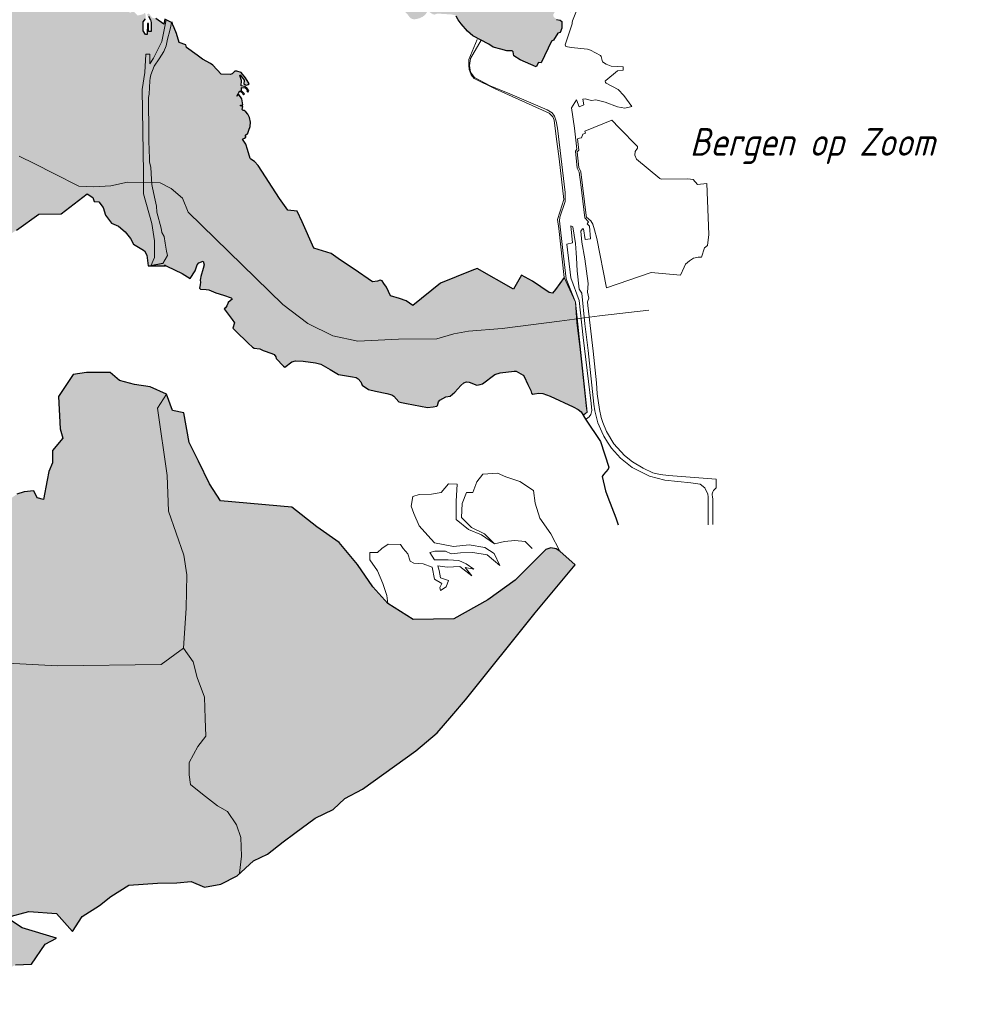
# Model space of a CAD drawing. Header units: metres. Extents: x 63663 to 67388, y 393975 to 407310.
# Tile 6 of 49: x 65858 to 65944, y 401163 to 401252. Entities that reach past the tile are written whole.
import ezdxf
from ezdxf.enums import TextEntityAlignment as Align

# ---------------------------------------------------------------- set-up
doc = ezdxf.new("R2010")
doc.units = ezdxf.units.M
for name, color, linetype, lineweight in [('krtzld_omtrek', 6, 'Continuous', 25), ('krtzld_overig', 253, 'Continuous', 0), ('krtzld_wegen', 1, 'Continuous', 15), ('sn-arcering_lgrijs', 9, 'Continuous', 20), ('TL-3.5mm Tekst', 3, 'Continuous', 35)]:
    doc.layers.add(name, color=color, linetype=linetype, lineweight=lineweight)
doc.styles.add('plaatsnaam', font='isocp.shx', dxfattribs={"width": 0.96, "oblique": 20})

msp = doc.modelspace()

# ---------------------------------------------------------------- hatches: boundary and pattern name
at = {"layer": 'sn-arcering_lgrijs'}
for points in [[(65903.308, 401283.2), (65904.073, 401279.414), (65903.157, 401277.93), (65902.894, 401277.195), (65902.628, 401276.348), (65902.449, 401275.339), (65902.398, 401274.775), (65902.217, 401274.432), (65901.809, 401274.192), (65901.468, 401274.173), (65901.148, 401274.154), (65900.844, 401274.141), (65900.744, 401274.079), (65900.691, 401273.984), (65900.703, 401273.918), (65900.831, 401273.742), (65902.574, 401271.398), (65902.65, 401271.251), (65902.609, 401271.088), (65902.565, 401270.95), (65902.49, 401270.796), (65903.048, 401270.443), (65903.387, 401270.1), (65903.596, 401269.747), (65903.983, 401269.201), (65904.196, 401268.677), (65904.129, 401268.58), (65904.054, 401268.495), (65904.089, 401268.292), (65904.16, 401268.332), (65904.311, 401268.351), (65904.428, 401268.288), (65904.678, 401267.855), (65904.9, 401267.822), (65905.274, 401267.653), (65905.619, 401267.51), (65905.895, 401267.327), (65906.058, 401267.166), (65906.135, 401266.95), (65906.261, 401266.746), (65907.11, 401265.759), (65907.22, 401265.421), (65907.593, 401265.295), (65908.9, 401263.627), (65908.96, 401263.471), (65908.816, 401263.085), (65908.891, 401262.827), (65909.255, 401262.524), (65909.411, 401262.269), (65909.719, 401261.515), (65909.982, 401260.887), (65909.978, 401260.533), (65909.682, 401260.27), (65910.152, 401259.787), (65910.261, 401259.43), (65910.126, 401258.169), (65909.957, 401257.377), (65908.185, 401252.721), (65908.095, 401252.89), (65908.672, 401254.644), (65908.402, 401255.022), (65908.102, 401254.176), (65907.964, 401254.111), (65907.797, 401254.136), (65907.65, 401254.094), (65907.424, 401253.962), (65907.33, 401253.791), (65906.649, 401252.581), (65906.666, 401252.38), (65906.942, 401252.119), (65907.274, 401252.05), (65907.414, 401251.925), (65907.414, 401251.327), (65907.274, 401250.944), (65907.042, 401250.872), (65906.659, 401250.248), (65906.474, 401250.167), (65905.556, 401248.207), (65905.295, 401248.22), (65905.098, 401247.854), (65903.638, 401248.462), (65903.092, 401248.832), (65903.01, 401249.189), (65902.917, 401249.279), (65902.453, 401249.276), (65901.916, 401249.449), (65901.199, 401249.628), (65900.816, 401249.881), (65899.381, 401250.647), (65898.886, 401251.051), (65898.309, 401251.715), (65898.045, 401252.085), (65897.86, 401252.43), (65897.763, 401252.499), (65897.509, 401252.568), (65896.427, 401252.639), (65896.14, 401252.65), (65895.995, 401252.587), (65895.888, 401252.562), (65895.757, 401252.6), (65895.381, 401252.831), (65895.287, 401252.828), (65895.218, 401252.763), (65895.123, 401252.615), (65894.875, 401252.383), (65894.587, 401252.245), (65894.261, 401252.154), (65894.035, 401252.141), (65893.889, 401252.173), (65893.794, 401252.217), (65893.659, 401252.33), (65893.487, 401252.568), (65893.086, 401252.984), (65892.992, 401253.095), (65892.842, 401253.448), (65892.773, 401253.486), (65892.666, 401253.484), (65891.945, 401253.189), (65891.189, 401252.884), (65889.945, 401252.853), (65889.055, 401252.947), (65888.174, 401253.135), (65887.709, 401253.145), (65887.07, 401253.103), (65886.829, 401253.402), (65886.242, 401253.264), (65885.245, 401253.321), (65885.277, 401253.793), (65883.011, 401254.01), (65882.418, 401254.066), (65882.349, 401253.966), (65882.506, 401253.774), (65882.685, 401253.352), (65882.562, 401253.355), (65882.468, 401253.473), (65882.334, 401253.815), (65882.108, 401253.981), (65881.609, 401254.593), (65881.609, 401254.715), (65881.92, 401254.972), (65881.977, 401255.104), (65881.463, 401255.266), (65881.707, 401255.64), (65881.346, 401255.822), (65880.823, 401255.693), (65880.516, 401255.872), (65879.682, 401257.973), (65879.92, 401258.361), (65879.966, 401258.702), (65879.337, 401259.222), (65879.095, 401259.421), (65878.842, 401259.465), (65878.629, 401259.483), (65878.465, 401259.586), (65878.278, 401259.793), (65878.105, 401260.213), (65878.09, 401260.74), (65878.09, 401260.934), (65878.029, 401261.072), (65877.92, 401261.139), (65877.764, 401261.176), (65876.441, 401261.436), (65875.45, 401261.608), (65875.281, 401261.668), (65875.108, 401261.753), (65874.892, 401261.985), (65874.246, 401262.219), (65874.184, 401262.298), (65874.146, 401262.436), (65874.246, 401262.626), (65874.656, 401263.49), (65874.588, 401264.255), (65874.518, 401264.784), (65874.443, 401264.938), (65874.303, 401265.044), (65873.227, 401265.429), (65872.366, 401265.872), (65871.833, 401266.11), (65871.682, 401266.263), (65870.506, 401267.684), (65870.065, 401267.696), (65869.688, 401267.761), (65867.89, 401267.985), (65867.676, 401268.035), (65866.755, 401269.22), (65866.789, 401270.376), (65866.999, 401271.172), (65867.3, 401271.592), (65867.795, 401272.263), (65868.381, 401272.674), (65870.485, 401272.777), (65870.447, 401273.172), (65871.049, 401273.36), (65871.707, 401273.069), (65873.281, 401273.859), (65873.575, 401273.567), (65873.902, 401273.633), (65876.152, 401275.163), (65876.443, 401275.589), (65877.102, 401275.417), (65877.431, 401275.59), (65877.745, 401275.435), (65878.995, 401276.808), (65879.243, 401276.858), (65879.469, 401276.969), (65879.854, 401277.101), (65880.102, 401276.912), (65880.403, 401276.944), (65880.688, 401277.347), (65880.541, 401277.966), (65880.751, 401277.595), (65881.509, 401277.639), (65881.719, 401277.655), (65882.679, 401277.93), (65883.017, 401277.922), (65883.396, 401277.872), (65883.757, 401277.696), (65884.127, 401277.495), (65884.192, 401277.485), (65884.459, 401277.718), (65885.437, 401277.527), (65887.017, 401277.141), (65887.387, 401276.975), (65887.688, 401276.787), (65887.745, 401276.037), (65887.933, 401276.049), (65888.114, 401275.928), (65888.616, 401275.464), (65888.559, 401275.408), (65888.114, 401275.828), (65887.86, 401275.984), (65887.795, 401275.966), (65887.763, 401275.906), (65888.246, 401275.101), (65888.215, 401275.041), (65888.39, 401274.9), (65888.741, 401275.326), (65888.942, 401275.135), (65889.246, 401274.618), (65889.638, 401274.054), (65890.102, 401273.623), (65890.625, 401273.435), (65891.17, 401273.329), (65891.797, 401273.364), (65892.491, 401273.442), (65893.08, 401273.429), (65893.425, 401273.401), (65893.619, 401273.308), (65894.083, 401273.308), (65894.465, 401273.439), (65895.813, 401273.747), (65896.787, 401273.968), (65897.004, 401273.962), (65897.331, 401275.182), (65897.4, 401275.289), (65897.559, 401275.417), (65897.744, 401275.489), (65899.195, 401275.617), (65899.475, 401275.648), (65899.637, 401275.604), (65899.791, 401275.496), (65900.161, 401277.207), (65899.462, 401277.414), (65899.713, 401278.047), (65899.8, 401278.087), (65899.847, 401277.987), (65899.621, 401277.502), (65899.951, 401277.401), (65900.117, 401277.962), (65900.321, 401277.94), (65900.603, 401278.633), (65900.597, 401278.63), (65900.28, 401278.852), (65899.374, 401279.159), (65898.948, 401278.504), (65899.004, 401278.401), (65898.196, 401277.815), (65897.964, 401278.307), (65897.377, 401278.122), (65897.186, 401277.69), (65896.449, 401277.567), (65895.895, 401277.649), (65894.399, 401277.872), (65894.277, 401277.868), (65893.393, 401277.74), (65892.177, 401277.772), (65891.75, 401277.784), (65891.675, 401277.786), (65891.6, 401277.836), (65891.537, 401277.934), (65890.754, 401279.811), (65890.346, 401280.699), (65890.221, 401280.981), (65890.177, 401281.056), (65889.375, 401281.815), (65889.017, 401282.156), (65888.653, 401282.486), (65888.6, 401282.514), (65888.528, 401282.526), (65888.296, 401282.526), (65888.236, 401282.536), (65888.152, 401282.557), (65887.983, 401282.637), (65887.957, 401282.636), (65887.845, 401282.52), (65887.814, 401282.501), (65887.778, 401282.501), (65887.738, 401282.517), (65887.365, 401282.745), (65887.308, 401282.793), (65887.218, 401282.921), (65887.193, 401282.969), (65887.055, 401283.397), (65887.061, 401284.329), (65887.061, 401284.657), (65886.961, 401284.9), (65886.93, 401285.056), (65886.967, 401285.22), (65887.208, 401285.604), (65887.302, 401285.805), (65886.804, 401286.087), (65886.851, 401286.179), (65887.168, 401285.978), (65887.308, 401286.2), (65886.923, 401286.275), (65886.93, 401286.331), (65887.239, 401286.304), (65888.098, 401285.736), (65889.208, 401287.439), (65889.766, 401288.254), (65890.095, 401288.551), (65890.556, 401288.805), (65890.957, 401288.931), (65891.546, 401288.994), (65892.035, 401288.902), (65893.086, 401288.492), (65895.757, 401287.504), (65897.331, 401286.925), (65897.33, 401286.392), (65898.317, 401285.171), (65900.145, 401284.693), (65900.86, 401284.881), (65901.099, 401284.658), (65901.205, 401284.178)], [(65907.638, 401228.807), (65908.637, 401226.569), (65909.694, 401216.619), (65909.353, 401216.349), (65909.151, 401216.672), (65908.9, 401216.864), (65908.439, 401217.104), (65906.359, 401218.089), (65905.688, 401218.312), (65905.337, 401218.35), (65904.95, 401218.277), (65904.794, 401218.262), (65904.662, 401218.334), (65904.622, 401218.588), (65904.348, 401219.117), (65904.014, 401219.842), (65903.926, 401219.97), (65903.295, 401220.331), (65903.101, 401220.339), (65901.838, 401220.174), (65901.377, 401220.042), (65900.246, 401219.183), (65900.052, 401219.121), (65899.725, 401219.067), (65899.057, 401219.355), (65898.816, 401219.359), (65898.547, 401219.267), (65898.296, 401219.052), (65897.734, 401218.45), (65897.312, 401218.074), (65896.935, 401218.023), (65896.396, 401217.729), (65896.286, 401217.568), (65896.18, 401217.227), (65896.114, 401217.164), (65895.788, 401217.123), (65895.287, 401217.054), (65893.368, 401217.399), (65892.919, 401217.491), (65892.691, 401217.578), (65892.227, 401218.088), (65892.06, 401218.205), (65891.612, 401218.312), (65890.581, 401218.519), (65889.96, 401218.669), (65889.375, 401219.061), (65889.243, 401219.368), (65889.007, 401219.656), (65888.823, 401219.767), (65888.505, 401219.832), (65887.243, 401220.032), (65886.481, 401220.487), (65885.644, 401220.976), (65885.164, 401221.083), (65884.042, 401221.249), (65883.365, 401221.258), (65883.018, 401221.183), (65882.396, 401220.707), (65882.274, 401220.791), (65881.613, 401221.472), (65881.563, 401221.643), (65881.421, 401221.838), (65881.205, 401221.919), (65880.443, 401222.195), (65880.142, 401222.368), (65879.607, 401222.427), (65879.481, 401222.513), (65879.087, 401222.86), (65877.939, 401223.995), (65877.695, 401224.224), (65877.839, 401224.707), (65877.626, 401224.992), (65876.917, 401225.961), (65877.03, 401226.064), (65877.158, 401226.237), (65877.227, 401226.44), (65877.271, 401226.547), (65877.615, 401226.839), (65877.609, 401226.913), (65877.532, 401226.951), (65876.838, 401227.198), (65876.153, 401227.43), (65875.513, 401227.672), (65875.284, 401227.706), (65874.773, 401227.747), (65874.688, 401227.844), (65874.744, 401228.139), (65874.773, 401228.393), (65874.744, 401228.55), (65874.773, 401228.697), (65874.811, 401228.901), (65874.995, 401229.624), (65875.093, 401229.944), (65875.007, 401230.283), (65874.629, 401230.132), (65874.468, 401229.944), (65874.293, 401229.411), (65873.845, 401228.709), (65873.108, 401229.158), (65872.416, 401229.503), (65871.739, 401229.838), (65871.509, 401229.938), (65871.591, 401229.861), (65870.046, 401229.863), (65869.908, 401230.822), (65869.695, 401231.198), (65869.478, 401231.352), (65868.725, 401231.804), (65868.456, 401232.333), (65867.973, 401232.939), (65867.356, 401233.443), (65866.735, 401233.722), (65866.171, 401234.427), (65865.983, 401235.135), (65865.582, 401235.649), (65865.165, 401235.675), (65865.043, 401236.03), (65864.542, 401236.367), (65862.19, 401234.552), (65860.162, 401234.527), (65858.13, 401233.066), (65857.271, 401232.531), (65855.811, 401233.368), (65855.57, 401233.368), (65855.351, 401233.229), (65855.322, 401232.97), (65855.416, 401232.826), (65855.557, 401232.694), (65855.771, 401231.766), (65855.545, 401231.603), (65855.005, 401231.421), (65855.35, 401230.045), (65855.739, 401229.603), (65855.645, 401228.96), (65855.764, 401228.684), (65854.46, 401226.728), (65854.381, 401226.368), (65854.184, 401226.362), (65854.09, 401226.224), (65854.178, 401225.6), (65853.965, 401225.189), (65853.708, 401224.87), (65853.601, 401224.571), (65853.566, 401224.161), (65853.595, 401223.885), (65853.118, 401223.443), (65853.137, 401222.964), (65852.805, 401222.408), (65852.579, 401221.873), (65852.544, 401221.474), (65852.31, 401220.832), (65852.074, 401220.302), (65851.921, 401220.107), (65851.733, 401219.23), (65851.482, 401218.613), (65851.1, 401217.781), (65850.776, 401217.644), (65850.136, 401217.575), (65849.572, 401217.593), (65848.839, 401217.747), (65848.362, 401218.042), (65848.034, 401218.383), (65847.846, 401218.59), (65847.639, 401218.565), (65846.977, 401218.647), (65846.607, 401218.691), (65846.266, 401218.858), (65845.936, 401218.797), (65845.667, 401218.659), (65845.153, 401218.295), (65844.623, 401217.963), (65844.335, 401217.656), (65844.178, 401217.265), (65844.059, 401217.011), (65843.721, 401216.904), (65843.203, 401216.904), (65842.862, 401217.083), (65842.517, 401217.221), (65842.162, 401217.315), (65842.147, 401217.309), (65841.84, 401217.296), (65841.422, 401217.158), (65839.727, 401216.578), (65837.457, 401215.825), (65836.974, 401215.675), (65836.632, 401215.55), (65836.269, 401215.478), (65835.861, 401215.449), (65835.68, 401215.547), (65834.881, 401216.452), (65834.316, 401217.077), (65833.93, 401217.522), (65833.696, 401217.685), (65833.573, 401217.836), (65833.385, 401218.108), (65832.881, 401218.446), (65832.185, 401218.926), (65832.037, 401219.01), (65831.978, 401219.102), (65831.886, 401219.484), (65830.993, 401220.139), (65829.999, 401220.77), (65829.495, 401221.067), (65829.458, 401221.183), (65829.823, 401222.001), (65829.868, 401222.132), (65829.836, 401222.268), (65829.729, 401222.406), (65829.545, 401222.49), (65828.89, 401222.512), (65827.965, 401222.534), (65827.692, 401222.563), (65827.523, 401222.672), (65827.021, 401223.054), (65826.426, 401223.503), (65825.962, 401223.823), (65825.79, 401223.85), (65825.527, 401223.785), (65825.037, 401223.606), (65824.495, 401223.367), (65824.1, 401223.177), (65823.965, 401223.061), (65823.828, 401222.976), (65823.577, 401222.945), (65823.201, 401222.929), (65822.699, 401222.897), (65822.413, 401222.885), (65822.081, 401222.995), (65820.919, 401223.737), (65819.953, 401227.246), (65817.934, 401229.541), (65815.918, 401231.493), (65813.241, 401233.499), (65812.787, 401233.511), (65812.273, 401232.958), (65812.047, 401233.12), (65812.612, 401233.904), (65813.981, 401235.869), (65815.138, 401235.568), (65817.721, 401233.574), (65816.994, 401233.095), (65819.063, 401231.28), (65820.248, 401232.34), (65818.445, 401234.055), (65818.662, 401234.659), (65818.286, 401235.064), (65817.477, 401234.659), (65815.301, 401236.299), (65818.338, 401238.217), (65818.875, 401237.409), (65819.655, 401237.612), (65819.442, 401238.192), (65819.897, 401239.148), (65819.197, 401239.753), (65818.311, 401239.753), (65818.15, 401240.662), (65817.665, 401241.672), (65816.455, 401240.941), (65817.276, 401239.277), (65817.034, 401239.11), (65816.618, 401238.481), (65815.567, 401237.938), (65815.245, 401237.584), (65814.116, 401236.972), (65813.981, 401237.271), (65813.665, 401237.358), (65812.852, 401236.997), (65812.969, 401236.759), (65812.8, 401236.652), (65812.489, 401237.315), (65811.878, 401237.02), (65812.382, 401236.011), (65812.166, 401235.917), (65811.918, 401235.831), (65811.648, 401236.443), (65811.391, 401236.393), (65810.865, 401236.631), (65810.399, 401236.543), (65810.066, 401236.5), (65809.724, 401236.568), (65809.671, 401236.302), (65809.596, 401236.098), (65809.489, 401235.979), (65808.781, 401235.506), (65808.765, 401235.422), (65809.02, 401234.828), (65809.558, 401234.772), (65810.85, 401234.061), (65811.044, 401233.333), (65810.915, 401233.308), (65810.75, 401233.969), (65810.207, 401234.286), (65809.565, 401234.619), (65808.966, 401234.715), (65808.367, 401234.274), (65807.985, 401234.634), (65807.279, 401234.136), (65806.363, 401233.455), (65806.311, 401232.546), (65806.016, 401232.27), (65805.088, 401231.829), (65804.279, 401231.703), (65803.634, 401231.992), (65803.032, 401231.599), (65802.129, 401231.741), (65800.796, 401231.411), (65799.668, 401232.03), (65799.103, 401232.471), (65798.982, 401234.69), (65798.499, 401234.653), (65798.581, 401232.483), (65799.022, 401232.155), (65799.333, 401231.842), (65799.358, 401231.449), (65799.022, 401231.367), (65798.731, 401231.503), (65798.543, 401231.635), (65798.395, 401231.609), (65798.248, 401231.509), (65798.085, 401231.453), (65797.943, 401231.534), (65797.904, 401231.71), (65797.603, 401231.869), (65797.298, 401231.913), (65796.8, 401231.831), (65795.981, 401231.609), (65795.929, 401231.49), (65795.866, 401231.447), (65795.741, 401231.59), (65795.496, 401231.666), (65794.938, 401231.509), (65794.775, 401231.279), (65794.74, 401231.239), (65794.558, 401231.34), (65794.512, 401231.44), (65794.361, 401231.493), (65793.847, 401231.653), (65793.753, 401231.722), (65793.671, 401231.919), (65793.502, 401232.439), (65793.474, 401232.496), (65793.411, 401232.546), (65793.041, 401232.857), (65792.74, 401233.142), (65792.508, 401233.399), (65792.426, 401233.572), (65792.418, 401233.685), (65792.368, 401233.747), (65792.154, 401234.019), (65791.916, 401234.251), (65791.716, 401234.377), (65791.603, 401234.433), (65791.164, 401234.289), (65790.825, 401234.195), (65790.778, 401234.258), (65790.744, 401234.343), (65790.637, 401234.518), (65790.531, 401234.678), (65790.418, 401234.835), (65790.368, 401234.901), (65790.289, 401234.954), (65790.123, 401234.985), (65790.017, 401234.939), (65789.9, 401234.991), (65789.835, 401235.179), (65789.64, 401235.384), (65789.433, 401235.622), (65789.371, 401235.666), (65789.289, 401235.691), (65789.17, 401235.754), (65789.02, 401235.86), (65788.813, 401236.042), (65788.395, 401236.358), (65787.778, 401236.844), (65787.628, 401236.9), (65787.571, 401236.997), (65787.497, 401237.095), (65787.204, 401237.367), (65787.151, 401237.352), (65787.114, 401237.402), (65786.8, 401237.75), (65786.552, 401238.044), (65786.368, 401238.302), (65786.013, 401238.807), (65786.004, 401238.941), (65785.641, 401239.386), (65785.304, 401239.969), (65784.928, 401240.531), (65784.606, 401240.894), (65784.587, 401241.154), (65784.54, 401241.418), (65784.117, 401242.308), (65784.107, 401242.508), (65784.217, 401243.17), (65784.23, 401243.749), (65784.023, 401244.299), (65783.747, 401244.609), (65783.631, 401244.753), (65783.536, 401244.915), (65783.045, 401245.649), (65782.978, 401245.716), (65782.966, 401245.854), (65782.919, 401245.935), (65782.851, 401245.979), (65782.612, 401245.981), (65782.502, 401246.019), (65782.387, 401246.232), (65782.023, 401246.715), (65781.8, 401247.003), (65781.531, 401247.304), (65781.321, 401247.574), (65780.929, 401247.793), (65780.659, 401247.981), (65780.232, 401248.119), (65779.841, 401248.226), (65779.59, 401248.292), (65779.239, 401248.412), (65778.87, 401248.6), (65778.6, 401248.788), (65778.349, 401249.041), (65777.911, 401249.367), (65777.453, 401249.678), (65777.064, 401250.092), (65776.646, 401250.408), (65776.155, 401250.681), (65775.678, 401251.063), (65775.108, 401251.509), (65774.903, 401251.697), (65774.634, 401251.894), (65774.356, 401252.217), (65774.124, 401252.395), (65773.906, 401252.652), (65773.806, 401252.713), (65773.624, 401252.984), (65773.447, 401253.216), (65773.292, 401253.415), (65773.296, 401253.477), (65773.095, 401253.712), (65773.098, 401253.787), (65772.982, 401253.954), (65772.897, 401254.195), (65772.726, 401254.43), (65772.393, 401254.752), (65772.199, 401254.821), (65771.961, 401254.97), (65771.785, 401255.001), (65771.756, 401254.947), (65771.518, 401255.066), (65771.534, 401255.204), (65771.606, 401255.239), (65771.716, 401255.254), (65771.704, 401255.327), (65771.691, 401255.408), (65771.631, 401255.568), (65771.493, 401255.741), (65771.443, 401255.872), (65771.386, 401256.01), (65771.305, 401256.125), (65771.233, 401256.163), (65771.154, 401256.16), (65771.077, 401256.123), (65771.06, 401256.073), (65771.077, 401256.067), (65771.089, 401256.044), (65771.06, 401256.013), (65770.941, 401256.031), (65770.663, 401256.226), (65770.596, 401256.574), (65770.612, 401256.991), (65770.669, 401257.63), (65770.926, 401258.856), (65771.06, 401259.53), (65771.152, 401259.972), (65771.242, 401260.298), (65771.472, 401260.612), (65771.678, 401260.821), (65772.274, 401261.195), (65773.167, 401261.699), (65773.806, 401262.098), (65774.143, 401262.329), (65774.437, 401262.436), (65775.333, 401262.787), (65775.697, 401262.963), (65776.117, 401263.239), (65776.465, 401263.471), (65776.832, 401263.749), (65777.057, 401263.931), (65777.653, 401264.392), (65778.145, 401264.737), (65778.55, 401265.016), (65779.148, 401265.383), (65779.346, 401265.565), (65779.559, 401265.73), (65780.08, 401266.119), (65780.568, 401266.474), (65780.979, 401266.762), (65781.854, 401267.341), (65782.452, 401267.602), (65782.687, 401267.728), (65783.405, 401268.106), (65783.998, 401268.395), (65785.383, 401269.172), (65786.054, 401269.53), (65786.681, 401269.885), (65787.145, 401270.25), (65787.785, 401270.426), (65788.22, 401270.702), (65788.844, 401271.094), (65789.429, 401271.435), (65789.718, 401271.717), (65790.029, 401271.972), (65790.312, 401272.148), (65790.809, 401272.438), (65791.609, 401272.765), (65791.781, 401272.906), (65792.214, 401273.176), (65793.517, 401273.567), (65794.687, 401274.047), (65795.868, 401274.348), (65796.838, 401274.423), (65797.59, 401274.323), (65799.822, 401274.153), (65801.141, 401273.978), (65802.263, 401273.598), (65803.11, 401273.1), (65804.166, 401272.326), (65804.319, 401271.226), (65804.449, 401271), (65804.825, 401270.674), (65804.687, 401270.21), (65804.48, 401269.767), (65804.386, 401269.17), (65804.468, 401268.821), (65804.762, 401268.844), (65805.076, 401268.213), (65805.734, 401267.37), (65806.351, 401266.812), (65806.687, 401266.348), (65806.486, 401265.552), (65807.517, 401264.932), (65808.324, 401264.399), (65809.176, 401263.847), (65809.621, 401263.655), (65810.088, 401262.8), (65810.267, 401262.323), (65810.758, 401262.198), (65811.818, 401261.968), (65812.25, 401261.279), (65812.319, 401260.75), (65812.47, 401260.399), (65812.637, 401260.326), (65812.981, 401259.398), (65813.04, 401258.812), (65813.377, 401257.327), (65813.872, 401256.255), (65814.191, 401255.521), (65814.411, 401255.126), (65814.242, 401254.953), (65814.43, 401254.706), (65814.577, 401254.727), (65814.351, 401254.073), (65814.574, 401254.073), (65814.834, 401253.885), (65816.461, 401252.035), (65816.649, 401251.81), (65816.912, 401251.699), (65817.05, 401251.553), (65816.871, 401251.001), (65817.207, 401250.765), (65817.573, 401250.048), (65818.16, 401250.035), (65818.298, 401250.273), (65818.288, 401250.54), (65817.636, 401251.139), (65820.269, 401251.474), (65820.617, 401251.308), (65820.764, 401251.709), (65819.684, 401251.994), (65818.486, 401251.818), (65818.35, 401252.067), (65818.549, 401252.242), (65819.451, 401252.821), (65820.595, 401253.866), (65820.994, 401253.86), (65821.523, 401253.505), (65821.652, 401253.634), (65821.238, 401254.044), (65821.941, 401254.126), (65822.041, 401254.261), (65822.05, 401254.696), (65821.897, 401254.809), (65821.755, 401255.521), (65822.104, 401256.298), (65823.699, 401257.039), (65824.492, 401257.981), (65824.658, 401258.148), (65826.944, 401259.195), (65828.254, 401259.239), (65830.68, 401259.289), (65832.576, 401258.975), (65833.316, 401258.85), (65833.987, 401259.076), (65834.808, 401259.139), (65835.466, 401259.935), (65836.852, 401260.489), (65837.257, 401260.354), (65837.739, 401260.161), (65838.11, 401260.229), (65838.298, 401260.74), (65838.344, 401260.828), (65838.996, 401260.896), (65839.802, 401260.84), (65840.16, 401260.79), (65840.683, 401260.545), (65841.094, 401260.242), (65841.363, 401259.843), (65841.391, 401259.36), (65841.416, 401259.107), (65841.946, 401258.894), (65842.373, 401258.602), (65842.567, 401258.301), (65843.93, 401258.123), (65844.827, 401257.997), (65844.905, 401257.897), (65845.257, 401258.004), (65845.873, 401258.157), (65845.658, 401259.311), (65846.072, 401259.348), (65846.224, 401258.307), (65846.686, 401258.445), (65846.632, 401258.602), (65846.817, 401258.614), (65846.842, 401258.395), (65847.09, 401258.445), (65848.093, 401258.74), (65848.216, 401258.85), (65848.717, 401259.001), (65849.585, 401259), (65850.479, 401258.539), (65851.864, 401258.483), (65852.043, 401258.52), (65852.118, 401259.132), (65852.475, 401259.164), (65853.125, 401259.132), (65853.67, 401259.565), (65853.817, 401259.628), (65854.112, 401259.705), (65854.205, 401259.703), (65855.144, 401259.235), (65855.563, 401259.189), (65856.212, 401259.103), (65856.262, 401259.126), (65856.303, 401259.16), (65856.337, 401259.283), (65856.397, 401259.26), (65856.406, 401259.195), (65856.579, 401259.072), (65856.645, 401258.988), (65856.705, 401258.821), (65856.858, 401258.556), (65856.955, 401258.213), (65857.087, 401258.048), (65857.202, 401257.825), (65857.206, 401257.636), (65857.127, 401257.483), (65856.554, 401257.44), (65856.504, 401257.389), (65856.516, 401257.276), (65856.836, 401257.27), (65857.51, 401256.035), (65858.924, 401253.923), (65860.644, 401254.85), (65860.789, 401254.925), (65861.87, 401255.041), (65862.5, 401254.972), (65863.1, 401254.915), (65863.513, 401254.797), (65865.638, 401253.956), (65866.046, 401253.866), (65867.018, 401253.459), (65867.334, 401253.508), (65867.428, 401253.461), (65867.917, 401253.084), (65867.992, 401252.925), (65868.416, 401252.74), (65868.638, 401252.825), (65868.763, 401252.8), (65869.083, 401252.474), (65869.607, 401252.6), (65869.695, 401252.694), (65869.795, 401252.69), (65869.808, 401252.186), (65869.601, 401251.906), (65869.582, 401251.101), (65869.795, 401250.759), (65869.964, 401250.771), (65869.971, 401251.768), (65870.084, 401251.755), (65870.083, 401251.047), (65870.305, 401251.041), (65870.312, 401251.849), (65870.259, 401252.1), (65870.071, 401252.412), (65869.964, 401252.486), (65869.965, 401252.593), (65870.059, 401252.65), (65870.152, 401252.618), (65870.393, 401252.28), (65870.735, 401252.217), (65871.451, 401251.693), (65871.544, 401252.142), (65871.67, 401252.075), (65872.159, 401251.86), (65872.199, 401251.872), (65872.222, 401251.829), (65872.228, 401251.753), (65872.259, 401251.637), (65872.397, 401251.37), (65872.593, 401250.844), (65872.826, 401250.041), (65873.434, 401249.843), (65873.503, 401249.599), (65874.469, 401248.894), (65874.958, 401248.531), (65875.676, 401248.151), (65875.889, 401247.981), (65876.625, 401247.17), (65877.434, 401247.16), (65877.62, 401247.21), (65877.883, 401247.452), (65878.058, 401247.44), (65878.437, 401247.317), (65878.83, 401246.844), (65879.068, 401246.464), (65879.152, 401246.318), (65879.087, 401246.257), (65878.923, 401246.17), (65878.697, 401246.276), (65878.707, 401246.646), (65878.365, 401247.114), (65878.309, 401247.054), (65878.481, 401246.612), (65878.447, 401246.123), (65878.776, 401246.05), (65878.974, 401245.897), (65879.143, 401245.69), (65879.055, 401245.565), (65878.961, 401245.628), (65879.055, 401245.691), (65878.807, 401245.929), (65878.481, 401245.982), (65878.481, 401245.662), (65878.754, 401245.396), (65878.65, 401245.302), (65878.606, 401245.361), (65878.628, 401245.411), (65878.317, 401245.662), (65878.046, 401245.195), (65878.224, 401245.327), (65878.503, 401244.944), (65878.607, 401244.42), (65878.387, 401244.376), (65878.39, 401244.32), (65878.604, 401244.257), (65878.518, 401243.985), (65878.625, 401243.894), (65878.725, 401243.891), (65878.863, 401243.775), (65879.049, 401243.555), (65879.195, 401243.261), (65879.281, 401242.828), (65879.252, 401242.458), (65879.145, 401242.107), (65879.043, 401241.856), (65878.804, 401241.628), (65878.876, 401241.543), (65878.873, 401241.49), (65878.75, 401241.396), (65878.572, 401241.308), (65878.861, 401240.863), (65879.024, 401240.368), (65879.249, 401239.568), (65879.302, 401239.484), (65879.66, 401239.277), (65879.985, 401238.91), (65881.901, 401235.95), (65882.666, 401234.888), (65883.5, 401234.782), (65883.957, 401233.844), (65885.017, 401231.449), (65886.581, 401230.966), (65887.419, 401230.364), (65888.66, 401229.549), (65890.317, 401228.421), (65890.763, 401228.471), (65891.013, 401228.559), (65891.193, 401228.496), (65891.324, 401228.268), (65891.581, 401227.942), (65891.933, 401227.152), (65892.76, 401226.916), (65893.337, 401226.7), (65893.958, 401226.277), (65896.447, 401228.283), (65899.299, 401229.449), (65899.766, 401229.628), (65903.042, 401227.756), (65903.775, 401229.027), (65904.762, 401228.475), (65906.261, 401227.443), (65906.578, 401227.399), (65906.854, 401227.703)], [(65823.596, 401205.165), (65821.301, 401205.271), (65819.132, 401205.293), (65817.314, 401207.66), (65814.712, 401209.556), (65813.906, 401211.356), (65813.197, 401211.888), (65811.279, 401212.195), (65809.132, 401212.622), (65805.649, 401213.355), (65802.317, 401214.519), (65801.283, 401214.707), (65800.978, 401215.393), (65800.273, 401215.773), (65799.64, 401216.246), (65798.606, 401216.484), (65797.772, 401216.412), (65797.116, 401216.672), (65796.207, 401216.814), (65794.669, 401218.471), (65792.976, 401219.515), (65791.891, 401220.176), (65790.907, 401220.675), (65789.618, 401221.881), (65787.574, 401222.142), (65785.452, 401222.475), (65784.013, 401222.829), (65782.274, 401222.594), (65780.932, 401222.189), (65780.531, 401221.55), (65779.242, 401221.148), (65778.408, 401220.816), (65777.299, 401220.676), (65775.96, 401220.057), (65774.383, 401219.478), (65773.271, 401219.123), (65772.011, 401218.437), (65770.647, 401218.082), (65770.697, 401217.773), (65769.838, 401217.725), (65769.635, 401218.39), (65768.979, 401218.531), (65767.741, 401218.412), (65766.076, 401217.725), (65764.258, 401216.779), (65762.895, 401216.233), (65760.268, 401215.334), (65759.259, 401214.506), (65758.553, 401213.534), (65758.503, 401213.134), (65758.983, 401211.855), (65759.259, 401210.576), (65759.208, 401208.751), (65759.412, 401207.092), (65760.446, 401205.648), (65760.951, 401204.108), (65760.596, 401202.616), (65759.259, 401201.222), (65758.174, 401199.942), (65757.165, 401198.852), (65756.456, 401197.55), (65757.998, 401195.799), (65758.883, 401194.802), (65758.224, 401193.594), (65757.441, 401192.72), (65758.124, 401191.061), (65759.412, 401190.162), (65759.767, 401188.5), (65758.653, 401187.366), (65760.193, 401186.275), (65761.102, 401185.517), (65762.036, 401183.575), (65763.399, 401182.77), (65764.387, 401181.35), (65765.672, 401181.964), (65766.985, 401180.545), (65767.49, 401178.839), (65768.095, 401177.893), (65769.559, 401177.229), (65771.353, 401176.566), (65772.92, 401176.848), (65774.888, 401176.848), (65776.706, 401176.827), (65778.371, 401176.874), (65780.188, 401177.109), (65781.753, 401177.394), (65783.141, 401177.467), (65784.909, 401177.68), (65784.734, 401179.55), (65784.355, 401181.397), (65784.205, 401183.103), (65783.75, 401184.595), (65783.521, 401186.513), (65783.041, 401188.24), (65783.875, 401189.378), (65785.618, 401189.4), (65786.525, 401187.958), (65787.687, 401189.021), (65788.646, 401190.183), (65790.364, 401189.78), (65791.17, 401191.272), (65792.788, 401190.538), (65793.521, 401189.141), (65794.957, 401188.999), (65795.314, 401190.206), (65795.085, 401191.485), (65795.339, 401192.977), (65796.75, 401193.642), (65797.76, 401192.908), (65799.402, 401192.219), (65800.915, 401191.272), (65801.749, 401190.018), (65803.415, 401189.711), (65804.677, 401188.701), (65806.117, 401189.105), (65808.313, 401189.034), (65809.552, 401188.112), (65811.166, 401187.212), (65812.25, 401186.476), (65813.389, 401185.814), (65815.333, 401184.535), (65817.15, 401183.849), (65818.589, 401183.705), (65820.204, 401183.776), (65821.972, 401183.329), (65823.69, 401182.902), (65825.52, 401181.065), (65826.931, 401180.094), (65828.194, 401180.924), (65829.382, 401179.905), (65831.251, 401178.865), (65831.376, 401177.56), (65830.266, 401175.996), (65830.542, 401174.269), (65830.166, 401172.564), (65830.166, 401171.072), (65830.091, 401168.986), (65830.191, 401167.4), (65831.451, 401167.495), (65831.376, 401166.19), (65832.588, 401165.056), (65834.254, 401166.357), (65836.072, 401165.388), (65837.156, 401165.743), (65838.749, 401166.476), (65840.491, 401166.121), (65841.676, 401165.956), (65843.344, 401166.382), (65845.162, 401167.78), (65846.626, 401168.42), (65848.04, 401168.394), (65847.76, 401166.83), (65846.523, 401165.576), (65845.817, 401164.535), (65846.952, 401163.112), (65847.761, 401163.419), (65849.833, 401163.162), (65851.752, 401164.037), (65852.786, 401164.842), (65852.253, 401166.596), (65853.466, 401167.21), (65854.525, 401167.849), (65855.309, 401166.144), (65856.673, 401166.025), (65858.061, 401166.667), (65859.501, 401166.736), (65860.738, 401168.535), (65861.748, 401169.08), (65858.642, 401170.027), (65857.227, 401170.953), (65859.25, 401171.498), (65861.748, 401171.331), (65863.212, 401169.695), (65864.071, 401171.047), (65865.634, 401172.043), (65866.669, 401172.871), (65868.287, 401173.889), (65870.886, 401174.052), (65872.629, 401174.077), (65873.917, 401174.222), (65875.126, 401173.699), (65876.591, 401173.983), (65878.083, 401174.717), (65879.546, 401176.068), (65880.807, 401176.683), (65882.246, 401177.795), (65883.283, 401178.579), (65885.126, 401179.927), (65886.741, 401180.708), (65887.801, 401181.705), (65889.393, 401182.558), (65894.227, 401186.024), (65896.146, 401187.66), (65897.484, 401189.199), (65898.722, 401190.62), (65905.007, 401198.482), (65908.609, 401202.845), (65907.245, 401204.055), (65906.893, 401204.272), (65906.43, 401204.368), (65905.975, 401204.225), (65903.204, 401201.441), (65900.732, 401199.668), (65897.655, 401197.941), (65893.971, 401197.895), (65891.684, 401199.343), (65890.346, 401200.835), (65888.957, 401202.848), (65887.293, 401204.86), (65885.27, 401206.281), (65883.024, 401208.033), (65876.562, 401208.603), (65875.569, 401210.149), (65874.585, 401212.208), (65873.751, 401213.889), (65873.271, 401216.565), (65872.236, 401216.779), (65871.707, 401218.245), (65870.215, 401218.91), (65868.804, 401219.123), (65867.441, 401219.478), (65866.607, 401220.214), (65864.46, 401220.214), (65863.275, 401220.023), (65861.936, 401218.036), (65862.086, 401215.121), (65862.341, 401214.293), (65861.407, 401213.18), (65861.407, 401212.043), (65861.052, 401211.261), (65860.901, 401210.482), (65860.573, 401208.729), (65860.017, 401208.891), (65859.714, 401209.535), (65858.83, 401209.415), (65858.174, 401209.224), (65857.34, 401208.609), (65856.381, 401208.396), (65854.588, 401208.039), (65853.366, 401207.923), (65852.707, 401207.544), (65851.773, 401207.023), (65850.943, 401206.384), (65849.829, 401205.531), (65848.642, 401204.419), (65847.152, 401204.061), (65846.043, 401203.92), (65845.892, 401202.879), (65845.213, 401202.189), (65844.705, 401201.337), (65843.67, 401201.078), (65839.1, 401201.077), (65837.765, 401202.333), (65835.972, 401203.067), (65835.742, 401201.554), (65835.692, 401199.516), (65834.708, 401200.651), (65834.128, 401202.262), (65834.632, 401203.447), (65832.361, 401204.062), (65830.971, 401205.127), (65829.733, 401205.412), (65827.943, 401205.412), (65827.89, 401201.763), (65827.031, 401201.788), (65825.492, 401202.475), (65825.291, 401203.161), (65825.391, 401203.967), (65825.872, 401204.559), (65825.621, 401205.008)]]:
    msp.add_hatch(color=256, dxfattribs=at).paths.add_polyline_path(points)

# ---------------------------------------------------------------- linework, layer by layer
at = {"layer": 'krtzld_omtrek'}
msp.add_line((65871.375, 401230.064), (65870.284, 401229.863), dxfattribs=at)
for points in [[(65870.071, 401252.412), (65870.259, 401252.1), (65870.312, 401251.849), (65870.305, 401251.041), (65870.083, 401251.047), (65870.084, 401251.755), (65869.971, 401251.768), (65869.964, 401250.771), (65869.795, 401250.759), (65869.582, 401251.101), (65869.601, 401251.906), (65869.808, 401252.186)], [(65907.638, 401228.807), (65906.854, 401227.703), (65906.578, 401227.399), (65906.261, 401227.443), (65904.762, 401228.475), (65903.775, 401229.027), (65903.042, 401227.756), (65899.766, 401229.628), (65899.299, 401229.449), (65896.447, 401228.283), (65893.958, 401226.277), (65893.337, 401226.7), (65892.76, 401226.916), (65891.933, 401227.152), (65891.581, 401227.942), (65891.324, 401228.268), (65891.193, 401228.496), (65891.013, 401228.559), (65890.763, 401228.471), (65890.317, 401228.421), (65888.66, 401229.549), (65887.419, 401230.364), (65886.581, 401230.966), (65885.017, 401231.449), (65883.957, 401233.844), (65883.5, 401234.782), (65882.666, 401234.888), (65881.901, 401235.95), (65879.985, 401238.91), (65879.66, 401239.277), (65879.302, 401239.484), (65879.249, 401239.568), (65879.024, 401240.368), (65878.861, 401240.863), (65878.572, 401241.308), (65878.75, 401241.396), (65878.873, 401241.49), (65878.876, 401241.543), (65878.804, 401241.628), (65879.043, 401241.856), (65879.145, 401242.107), (65879.252, 401242.458), (65879.281, 401242.828), (65879.195, 401243.261), (65879.049, 401243.555), (65878.863, 401243.775), (65878.725, 401243.891), (65878.625, 401243.894), (65878.518, 401243.985), (65878.604, 401244.257), (65878.39, 401244.32), (65878.387, 401244.376), (65878.607, 401244.42), (65878.503, 401244.944), (65878.224, 401245.327), (65878.046, 401245.195), (65878.317, 401245.662), (65878.628, 401245.411), (65878.606, 401245.361), (65878.65, 401245.302), (65878.754, 401245.396), (65878.481, 401245.662), (65878.481, 401245.982), (65878.807, 401245.929), (65879.055, 401245.691), (65878.961, 401245.628), (65879.055, 401245.565), (65879.143, 401245.69), (65878.974, 401245.897), (65878.776, 401246.05), (65878.447, 401246.123), (65878.481, 401246.612), (65878.309, 401247.054), (65878.365, 401247.114), (65878.707, 401246.646), (65878.697, 401246.276), (65878.923, 401246.17), (65879.087, 401246.257), (65879.152, 401246.318), (65879.068, 401246.464), (65878.83, 401246.844), (65878.437, 401247.317), (65878.058, 401247.44), (65877.883, 401247.452), (65877.62, 401247.21), (65877.434, 401247.16), (65876.625, 401247.17), (65875.889, 401247.981), (65875.676, 401248.151), (65874.958, 401248.531), (65874.469, 401248.894), (65873.503, 401249.599), (65873.434, 401249.843), (65872.826, 401250.041), (65872.593, 401250.844), (65872.397, 401251.37), (65872.259, 401251.637), (65872.228, 401251.753), (65872.222, 401251.829), (65872.199, 401251.872), (65872.159, 401251.86), (65871.67, 401252.075), (65871.544, 401252.142), (65871.451, 401251.693), (65870.735, 401252.217)], [(65906.942, 401252.119), (65907.274, 401252.05), (65907.414, 401251.925), (65907.414, 401251.327), (65907.274, 401250.944), (65907.042, 401250.872), (65906.659, 401250.248), (65906.474, 401250.167), (65905.556, 401248.207), (65905.295, 401248.22), (65905.098, 401247.854), (65903.638, 401248.462), (65903.092, 401248.832), (65903.01, 401249.189), (65902.917, 401249.279), (65902.453, 401249.276), (65901.916, 401249.449), (65901.199, 401249.628), (65900.816, 401249.881), (65899.381, 401250.647), (65898.886, 401251.051), (65898.309, 401251.715), (65898.045, 401252.085), (65897.86, 401252.43)], [(65858.13, 401233.066), (65860.162, 401234.527), (65862.19, 401234.552), (65864.542, 401236.367), (65865.043, 401236.03), (65865.165, 401235.675), (65865.582, 401235.649), (65865.983, 401235.135), (65866.171, 401234.427), (65866.735, 401233.722), (65867.356, 401233.443), (65867.973, 401232.939), (65868.456, 401232.333), (65868.725, 401231.804), (65869.478, 401231.352), (65869.695, 401231.198), (65869.908, 401230.822), (65870.046, 401229.863), (65871.591, 401229.861), (65871.509, 401229.938), (65871.739, 401229.838), (65872.416, 401229.503), (65873.108, 401229.158), (65873.845, 401228.709), (65874.293, 401229.411), (65874.468, 401229.944), (65874.629, 401230.132), (65875.007, 401230.283), (65875.093, 401229.944), (65874.995, 401229.624), (65874.811, 401228.901), (65874.773, 401228.697), (65874.744, 401228.55), (65874.773, 401228.393), (65874.744, 401228.139), (65874.688, 401227.844), (65874.773, 401227.747), (65875.284, 401227.706), (65875.513, 401227.672), (65876.153, 401227.43), (65876.838, 401227.198), (65877.532, 401226.951), (65877.609, 401226.913), (65877.615, 401226.839), (65877.271, 401226.547), (65877.227, 401226.44), (65877.158, 401226.237), (65877.03, 401226.064), (65876.917, 401225.961), (65877.626, 401224.992), (65877.839, 401224.707), (65877.695, 401224.224), (65877.939, 401223.995), (65879.087, 401222.86), (65879.481, 401222.513), (65879.607, 401222.427), (65880.142, 401222.368), (65880.443, 401222.195), (65881.205, 401221.919), (65881.421, 401221.838), (65881.563, 401221.643), (65881.613, 401221.472), (65882.274, 401220.791), (65882.396, 401220.707), (65883.018, 401221.183), (65883.365, 401221.258), (65884.042, 401221.249), (65885.164, 401221.083), (65885.644, 401220.976), (65886.481, 401220.487), (65887.243, 401220.032), (65888.505, 401219.832), (65888.823, 401219.767), (65889.007, 401219.656), (65889.243, 401219.368), (65889.375, 401219.061), (65889.96, 401218.669), (65890.581, 401218.519), (65891.612, 401218.312), (65892.06, 401218.205), (65892.227, 401218.088), (65892.691, 401217.578), (65892.919, 401217.491), (65893.368, 401217.399), (65895.287, 401217.054), (65895.788, 401217.123), (65896.114, 401217.164), (65896.18, 401217.227), (65896.286, 401217.568), (65896.396, 401217.729), (65896.935, 401218.023), (65897.312, 401218.074), (65897.734, 401218.45), (65898.296, 401219.052), (65898.547, 401219.267), (65898.816, 401219.359), (65899.057, 401219.355), (65899.725, 401219.067), (65900.052, 401219.121), (65900.246, 401219.183), (65901.377, 401220.042), (65901.838, 401220.174), (65903.101, 401220.339), (65903.295, 401220.331), (65903.926, 401219.97), (65904.014, 401219.842), (65904.348, 401219.117), (65904.622, 401218.588), (65904.662, 401218.334), (65904.794, 401218.262), (65904.95, 401218.277), (65905.337, 401218.35), (65905.688, 401218.312), (65906.359, 401218.089), (65908.439, 401217.104), (65908.9, 401216.864), (65909.151, 401216.672), (65909.565, 401216.011), (65910.904, 401213.974), (65911.658, 401211.65), (65911.612, 401211.465), (65911.186, 401210.998), (65911.063, 401210.804), (65911.351, 401209.535), (65911.558, 401208.935), (65912.302, 401207.092), (65912.511, 401206.45)], [(65858.061, 401166.667), (65859.501, 401166.736), (65860.738, 401168.535), (65861.748, 401169.08), (65858.642, 401170.027), (65857.227, 401170.953), (65859.25, 401171.498), (65861.748, 401171.331), (65863.212, 401169.695), (65864.071, 401171.047), (65865.634, 401172.043), (65866.669, 401172.871), (65868.287, 401173.889), (65870.886, 401174.052), (65872.629, 401174.077), (65873.917, 401174.222), (65875.126, 401173.699), (65876.591, 401173.983), (65878.083, 401174.717), (65879.546, 401176.068), (65880.807, 401176.683), (65882.246, 401177.795), (65883.283, 401178.579), (65885.126, 401179.927), (65886.741, 401180.708), (65887.801, 401181.705), (65889.393, 401182.558), (65894.227, 401186.024), (65896.146, 401187.66), (65897.484, 401189.199), (65898.722, 401190.62), (65905.007, 401198.482), (65908.609, 401202.845), (65907.245, 401204.055), (65906.893, 401204.272), (65906.43, 401204.368), (65905.975, 401204.225), (65903.204, 401201.441), (65900.732, 401199.668), (65897.655, 401197.941), (65893.971, 401197.895), (65891.684, 401199.343), (65890.346, 401200.835), (65888.957, 401202.848), (65887.293, 401204.86), (65885.27, 401206.281), (65883.024, 401208.033), (65876.562, 401208.603), (65875.569, 401210.149), (65874.585, 401212.208), (65873.751, 401213.889), (65873.271, 401216.565), (65872.236, 401216.779), (65871.707, 401218.245), (65870.215, 401218.91), (65868.804, 401219.123), (65867.441, 401219.478), (65866.607, 401220.214), (65864.46, 401220.214), (65863.275, 401220.023), (65861.936, 401218.036), (65862.086, 401215.121), (65862.341, 401214.293), (65861.407, 401213.18), (65861.407, 401212.043), (65861.052, 401211.261), (65860.901, 401210.482), (65860.573, 401208.729), (65860.017, 401208.891), (65859.714, 401209.535), (65858.83, 401209.415), (65858.174, 401209.224)]]:
    msp.add_lwpolyline(points, dxfattribs=at)
at = {"layer": 'krtzld_overig'}
for points in [[(65921.067, 401206.469), (65921.066, 401208.76), (65921.029, 401208.989), (65921, 401209.148), (65921.013, 401209.259), (65921.054, 401209.428), (65921.126, 401209.55), (65921.23, 401209.66), (65921.355, 401209.801), (65921.364, 401210.578), (65918.609, 401210.791), (65917.044, 401210.92), (65916.314, 401210.996), (65915.644, 401211.155), (65914.766, 401211.56), (65913.794, 401212.152), (65913.067, 401212.701), (65912.123, 401213.763), (65911.443, 401214.897), (65911.111, 401215.71), (65910.975, 401216.155), (65910.816, 401216.873), (65910.618, 401218.287), (65910.54, 401219.286), (65910.233, 401222.149), (65909.756, 401226.274), (65909.725, 401226.613), (65909.866, 401226.947), (65909.75, 401227.478), (65909.781, 401228.245), (65909.493, 401230.475), (65909.232, 401232.007), (65909.148, 401232.998), (65909.27, 401233.192), (65909.368, 401233.204), (65909.518, 401232.236), (65910.007, 401232.295), (65909.907, 401233.436), (65909.7, 401233.666), (65909.834, 401233.838), (65909.481, 401234.207), (65909.123, 401237.204), (65908.988, 401238.32), (65908.816, 401238.678), (65908.656, 401240.233), (65908.766, 401240.395), (65908.546, 401242.299), (65908.298, 401244.142), (65908.741, 401244.87), (65908.975, 401244.232), (65909.406, 401244.405), (65909.32, 401244.934), (65909.518, 401244.959), (65910.083, 401244.788), (65910.486, 401244.844), (65911.324, 401244.637), (65912.452, 401244.22), (65913.117, 401244.107), (65913.744, 401244.268), (65913.017, 401245.248), (65912.502, 401245.8), (65911.433, 401246.376), (65911.37, 401246.433), (65911.333, 401246.537), (65911.396, 401246.618), (65912.44, 401247.471), (65912.966, 401247.552), (65912.973, 401247.841), (65911.882, 401247.897), (65911.437, 401248.081), (65911.088, 401248.283), (65910.985, 401248.775), (65910.904, 401248.853), (65910.001, 401249.34), (65909.744, 401249.442), (65908.264, 401249.59), (65907.79, 401249.69), (65907.713, 401249.822), (65908.359, 401251.715), (65908.342, 401251.859), (65908.386, 401251.992), (65908.737, 401252.9)], [(65871.67, 401252.075), (65871.287, 401250.142), (65870.516, 401248.615), (65870.205, 401248.123), (65870.205, 401248.982), (65869.829, 401248.995), (65869.748, 401247.342), (65869.494, 401245.778), (65869.628, 401238.249), (65869.629, 401236.358), (65870.366, 401233.672), (65870.597, 401232.107), (65870.598, 401231.223), (65870.61, 401230.594), (65870.284, 401229.863)], [(65871.375, 401230.064), (65871.776, 401230.788), (65871.685, 401231.192), (65871.569, 401231.891), (65871.472, 401232.506), (65871.275, 401232.863), (65871.225, 401233.267), (65870.819, 401234.715), (65870.786, 401235.261), (65870.617, 401236.054), (65870.409, 401237.051), (65870.365, 401237.204), (65870.318, 401238.195), (65870.284, 401238.775), (65870.146, 401239.23), (65870.146, 401239.616), (65870.121, 401240.289), (65870.111, 401241.177), (65870.109, 401241.622), (65870.102, 401242.506), (65870.071, 401244.276), (65870.061, 401245.082), (65870.143, 401245.358), (65870.203, 401246.583), (65870.215, 401246.828), (65870.272, 401247.114), (65870.418, 401247.505), (65870.591, 401247.904), (65871.033, 401248.552), (65871.463, 401249.214), (65871.672, 401249.737), (65871.795, 401250.351), (65872.004, 401251.114), (65872.092, 401251.509), (65872.159, 401251.86)], [(65907.638, 401228.807), (65907.139, 401233.227), (65907.038, 401234.048), (65907.452, 401235.377), (65907.6, 401235.848), (65907.17, 401239.521), (65906.919, 401241.543), (65906.722, 401243.022), (65906.609, 401243.311), (65906.261, 401243.643), (65901.393, 401245.838), (65899.506, 401246.775), (65899.22, 401247.129), (65899.042, 401247.59), (65899.01, 401247.966), (65899.019, 401248.506), (65899.776, 401250.326)], [(65909.412, 401216.375), (65909.694, 401216.619), (65909.656, 401216.951), (65909.067, 401222.308), (65908.772, 401224.707), (65908.637, 401226.569), (65907.813, 401228.675), (65907.499, 401231.236), (65907.217, 401233.919), (65907.242, 401234.255), (65907.721, 401235.66), (65907.703, 401236.483), (65907.029, 401242.305), (65906.916, 401242.938), (65906.747, 401243.373), (65906.531, 401243.674), (65906.101, 401243.963), (65902.722, 401245.402), (65900.954, 401246.117), (65899.527, 401246.878), (65899.17, 401247.374), (65899.073, 401247.96), (65899.161, 401248.596), (65900.116, 401250.255)], [(65920.643, 401206.45), (65920.624, 401208.977), (65920.612, 401209.209), (65920.329, 401209.786), (65919.925, 401210.108), (65919.067, 401210.256), (65916.718, 401210.488), (65915.343, 401210.845), (65913.769, 401211.641), (65912.724, 401212.481), (65911.903, 401213.384), (65911.543, 401213.911), (65911.22, 401214.465), (65911.032, 401214.847), (65910.665, 401215.673), (65910.405, 401216.757), (65910.321, 401217.359), (65909.782, 401222.189), (65909.508, 401224.609), (65909.213, 401227.39), (65908.969, 401227.738), (65908.81, 401229.396), (65908.747, 401230.584), (65908.725, 401231.045), (65908.649, 401231.885), (65908.415, 401233.384), (65908.22, 401233.478), (65908.367, 401231.944), (65907.863, 401231.816), (65908.221, 401228.784), (65908.994, 401226.721), (65909.349, 401223.38), (65910.064, 401217.411), (65910.114, 401216.766), (65910.051, 401216.421), (65909.891, 401216.214), (65909.657, 401216.03)], [(65907.245, 401204.055), (65906.411, 401205.642), (65905.427, 401207.06), (65904.998, 401208.412), (65904.847, 401209.547), (65903.634, 401210.352), (65902.348, 401210.779), (65901.615, 401211.111), (65900.277, 401211.017), (65899.722, 401210.331), (65899.368, 401209.359), (65898.788, 401209.384), (65898.409, 401208.387), (65898.358, 401207.108), (65899.242, 401206.208), (65900.428, 401205.641), (65901.337, 401204.741)], [(65904.722, 401204.315), (65904.089, 401204.954), (65903.155, 401205.023), (65902.246, 401204.929), (65901.337, 401204.741), (65900.152, 401205.547), (65898.988, 401206.02), (65897.878, 401206.942), (65897.854, 401208.578), (65897.954, 401210.118), (65897.174, 401210.164), (65896.516, 401209.359), (65895.631, 401209.217), (65894.522, 401209.192), (65893.941, 401209.004), (65893.814, 401208.127), (65894.041, 401207.466), (65894.522, 401206.35), (65895.305, 401205.474), (65895.91, 401204.835), (65897.625, 401204.503), (65899.042, 401204.645), (65900.452, 401204.387), (65901.311, 401203.864), (65901.819, 401202.776), (65900.656, 401203.744), (65899.368, 401203.961), (65898.258, 401203.913), (65897.425, 401203.817), (65896.919, 401204.055), (65895.935, 401204.055), (65895.481, 401203.961), (65895.91, 401203.297), (65897.148, 401203.271), (65898.108, 401203.224), (65898.787, 401202.917), (65899.468, 401202.444), (65898.687, 401202.584), (65899.293, 401201.829), (65898.208, 401202.682), (65897.045, 401202.635), (65896.215, 401202.751), (65896.34, 401202.325), (65896.44, 401201.663), (65897.174, 401201.403), (65896.969, 401200.833), (65896.465, 401200.503), (65896.39, 401200.785), (65896.566, 401201.14), (65895.91, 401201.544), (65895.707, 401202.634), (65894.875, 401202.917), (65894.042, 401202.989), (65893.713, 401203.178), (65893.512, 401203.817), (65893.082, 401204.315), (65892.844, 401204.672), (65891.734, 401204.695), (65891.155, 401204.319), (65890.775, 401203.961), (65890.067, 401203.961), (65890.067, 401203.296), (65890.775, 401202.281), (65891.255, 401201.142), (65891.609, 401200.055), (65891.684, 401199.343)]]:
    msp.add_lwpolyline(points, dxfattribs=at)
msp.add_lwpolyline([(65916.392, 401237.703), (65916.258, 401237.737), (65914.158, 401239.49), (65914.01, 401239.856), (65914.045, 401240.18), (65914.267, 401240.49), (65914.267, 401240.631), (65912.597, 401242.324), (65911.932, 401243.019), (65909.493, 401242.042), (65909.543, 401241.856), (65909.299, 401241.741), (65909.18, 401241.436), (65909.019, 401241.383), (65908.825, 401241.336), (65908.96, 401240.311), (65908.806, 401240.173), (65908.96, 401238.751), (65909.144, 401238.358), (65909.625, 401234.395), (65909.644, 401234.251), (65910.047, 401233.923), (65910.227, 401233.635), (65910.373, 401233.104), (65910.565, 401232.32), (65911.462, 401227.879), (65915.502, 401229.261), (65918.138, 401229.02), (65918.458, 401229.75), (65918.605, 401229.994), (65918.948, 401230.311), (65919.327, 401230.537), (65919.737, 401230.628), (65920.041, 401230.65), (65920.295, 401231.49), (65920.59, 401231.7), (65920.699, 401232.69), (65920.515, 401237.29), (65919.687, 401237.196), (65919.274, 401237.672), (65918.79, 401237.716)], close=True, dxfattribs=at)
at = {"layer": 'krtzld_wegen'}
for points in [[(65858.387, 401239.772), (65859.802, 401239.085), (65861.52, 401238.186), (65863.764, 401237.047), (65865.102, 401236.991), (65866.669, 401237.085), (65868.159, 401237.417), (65871.112, 401237.371), (65872.121, 401236.847), (65873.131, 401235.973), (65873.66, 401234.694), (65878.535, 401229.932), (65882.221, 401226.358), (65884.466, 401224.653), (65886.712, 401223.516), (65888.986, 401223.041), (65892.672, 401223.23), (65896.129, 401223.255), (65897.644, 401223.704), (65898.986, 401223.963), (65902.014, 401224.201), (65907.214, 401224.841), (65910.825, 401225.34), (65915.292, 401225.835)], [(65871.707, 401218.245), (65870.876, 401216.977), (65871.76, 401210.914), (65871.885, 401207.669), (65873.249, 401203.713), (65873.525, 401201.936), (65873.475, 401198.929), (65873.225, 401195.306), (65874.108, 401194.074), (65874.459, 401192.654), (65875.118, 401190.877), (65875.193, 401188.936), (65875.243, 401187.349), (65874.535, 401186.403), (65873.729, 401184.98), (65873.729, 401183.845), (65873.879, 401182.993), (65874.963, 401182.093), (65876.303, 401181.049), (65877.212, 401180.528), (65878.021, 401179.344), (65878.424, 401178.184), (65878.487, 401176.501), (65878.284, 401174.959)], [(65873.225, 401195.306), (65871.219, 401193.836), (65861.848, 401193.692), (65853.871, 401194.118)]]:
    msp.add_lwpolyline(points, dxfattribs=at)
at = {"layer": 'sn-arcering_lgrijs'}
msp.add_lwpolyline([(65907.638, 401228.807), (65908.637, 401226.569), (65909.694, 401216.619), (65909.353, 401216.349)], dxfattribs=at)

# ---------------------------------------------------------------- texts
at = {"layer": 'TL-3.5mm Tekst', "style": 'plaatsnaam', "oblique": 15, "width": 0.96}
msp.add_text('Bergen op Zoom', height=2.5, dxfattribs=at).set_placement((65918.982, 401242.305), align=Align.TOP_LEFT)

doc.saveas('drawing.dxf')
